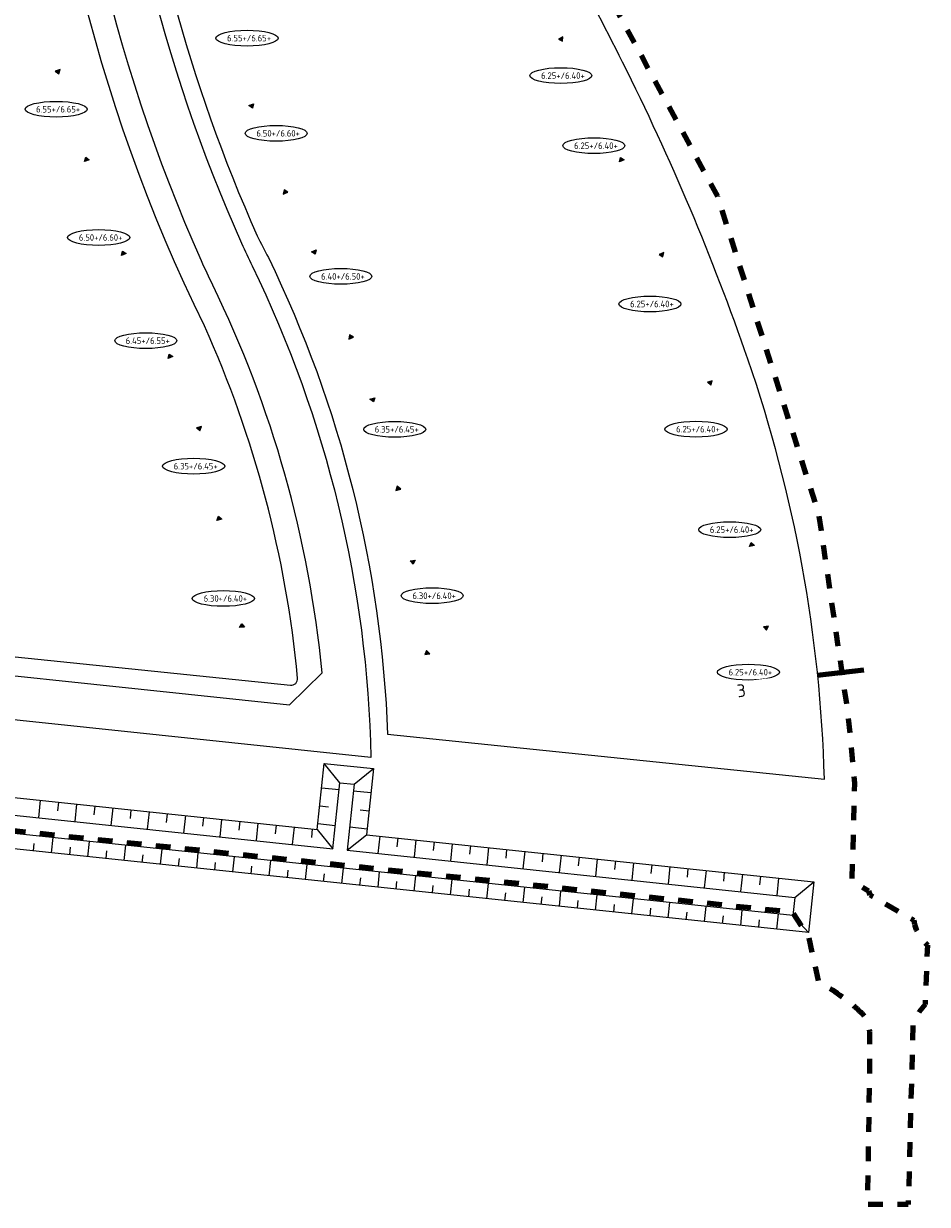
# Model space of a CAD drawing. Extents: x 168028 to 170416, y 448671 to 449636.
# Tile 9 of 32: x 168619 to 168743, y 448693 to 448855. Entities that reach past the tile are written whole.
import ezdxf
from ezdxf.enums import TextEntityAlignment as Align

# ---------------------------------------------------------------- set-up
doc = ezdxf.new("R2010")
doc.units = 0
doc.linetypes.add('XX-FASEGRENS', pattern=[4, 2, -2])
doc.layers.get('0').update_dxf_attribs({"lineweight": 0})
for name, color, linetype, lineweight in [('N-OI-GW-ONTGRAVINGSVAK-T35', 50, 'Continuous', 35), ('N-RO-OG-TOPOGRAFIE_BEBOUWING_ENTREE-S', 7, 'Continuous', 25), ('N-WA-GW-GRONDWERKLIJN-G', 90, 'Continuous', 25), ('N-WE-GW-TALUDARCERING_KORT-G', 90, 'Continuous', 13), ('N-WE-GW-TALUDARCERING_LANG-G', 90, 'Continuous', 13), ('N-WE-VH-KANTVERHARDING-G', 210, 'Continuous', 18), ('N-XX-AL-PEILMAAT_VLOERPEIL-S', 7, 'Continuous', 25), ('X-XX-AL-REFERENTIE-G', 7, 'Continuous', 25)]:
    doc.layers.add(name, color=color, linetype=linetype, lineweight=lineweight)
for name, color, linetype, lineweight, true_color in [('N-OI-GW-PROEFSLEUF-G', 1, 'Continuous', 140, 0xff0000), ('N01-WE-KG-KADASTRAAL-O', 150, 'Continuous', 18, 0x007fff), ('X-XX-AL-FASEGRENS-G', 7, 'XX-FASEGRENS', 100, 0x0d33f2)]:
    doc.layers.add(name, color=color, linetype=linetype, lineweight=lineweight, true_color=true_color)
doc.styles.add('NLCS-ISO', font='NLCS-ISO.ttf')
doc.styles.add('NLCS-ISO-ANNOTATIEF-T35', font='NLCS-ISO.ttf', dxfattribs={"height": 3.5})

# ---------------------------------------------------------------- blocks, each defined once
blk = doc.blocks.new('*U191')
blk.add_hatch(color=256).paths.add_polyline_path([(-0.5, -2.65), (-0.5, -3.35), (0, -3)])
blk.add_lwpolyline([(-0.5, -2.65), (-0.5, -3.35), (0, -3)], close=True)
blk = doc.blocks.new('*U192')
blk.add_hatch(color=256).paths.add_polyline_path([(-0.5, 2.65), (-0.5, 3.35), (0, 3)])
blk.add_lwpolyline([(-0.5, 2.65), (-0.5, 3.35), (0, 3)], close=True)

msp = doc.modelspace()

# ---------------------------------------------------------------- linework, layer by layer
at = {"layer": 'N-OI-GW-PROEFSLEUF-G', "flags": 128}
msp.add_lwpolyline([(168728.022, 448765.419), (168734.442, 448766.178)], dxfattribs=at)
at = {"layer": 'N-WA-GW-GRONDWERKLIJN-G', "flags": 128}
for points in [[(168726.851, 448730.147), (168517.558, 448752.173), (168518.362, 448759.127), (168575.19, 448753.146), (168576.142, 448762.196), (168582.905, 448761.484), (168581.952, 448752.435), (168659.478, 448744.276), (168660.431, 448753.327), (168667.194, 448752.615), (168666.241, 448743.564), (168727.583, 448737.109), (168726.851, 448730.147)], [(168724.945, 448734.973), (168724.683, 448732.487), (168520.186, 448754.008), (168520.473, 448756.491), (168577.325, 448750.508), (168578.278, 448759.558), (168580.267, 448759.349), (168579.314, 448750.299), (168661.614, 448741.638), (168662.567, 448750.689), (168664.556, 448750.48), (168663.603, 448741.429), (168724.945, 448734.973)]]:
    msp.add_lwpolyline(points, dxfattribs=at)
at = {"layer": 'N-WE-GW-TALUDARCERING_KORT-G'}
for p, q in [((168623.994, 448748.01), (168623.869, 448746.817)), ((168628.967, 448747.487), (168628.841, 448746.294)), ((168633.939, 448746.964), (168633.814, 448745.77)), ((168659.82, 448747.52), (168661.013, 448747.394)), ((168666.582, 448746.808), (168665.389, 448746.934)), ((168638.912, 448746.44), (168638.786, 448745.247)), ((168643.884, 448745.917), (168643.759, 448744.724)), ((168648.857, 448745.394), (168648.731, 448744.2)), ((168653.83, 448744.87), (168653.704, 448743.677)), ((168658.802, 448744.347), (168658.677, 448743.154)), ((168620.574, 448741.332), (168620.684, 448742.376)), ((168625.546, 448740.808), (168625.656, 448741.852)), ((168670.535, 448743.112), (168670.409, 448741.919)), ((168675.508, 448742.589), (168675.382, 448741.396)), ((168680.48, 448742.066), (168680.354, 448740.872)), ((168630.519, 448740.285), (168630.629, 448741.329)), ((168635.492, 448739.762), (168635.601, 448740.806)), ((168640.464, 448739.238), (168640.574, 448740.283)), ((168685.453, 448741.542), (168685.327, 448740.349)), ((168690.425, 448741.019), (168690.3, 448739.826)), ((168695.398, 448740.496), (168695.272, 448739.302)), ((168645.437, 448738.715), (168645.547, 448739.759)), ((168650.409, 448738.192), (168650.519, 448739.236)), ((168655.382, 448737.668), (168655.492, 448738.713)), ((168700.37, 448739.973), (168700.245, 448738.779)), ((168705.343, 448739.449), (168705.217, 448738.256)), ((168710.315, 448738.926), (168710.19, 448737.733)), ((168660.354, 448737.145), (168660.464, 448738.189)), ((168665.327, 448736.622), (168665.437, 448737.666)), ((168670.299, 448736.099), (168670.409, 448737.143)), ((168715.288, 448738.403), (168715.162, 448737.209)), ((168720.26, 448737.879), (168720.135, 448736.686)), ((168675.272, 448735.575), (168675.382, 448736.619)), ((168680.244, 448735.052), (168680.354, 448736.096)), ((168685.217, 448734.529), (168685.327, 448735.573)), ((168690.189, 448734.005), (168690.299, 448735.05)), ((168695.162, 448733.482), (168695.272, 448734.526)), ((168700.135, 448732.959), (168700.244, 448734.003)), ((168705.107, 448732.435), (168705.217, 448733.48)), ((168710.08, 448731.912), (168710.19, 448732.956)), ((168715.052, 448731.389), (168715.162, 448732.433)), ((168720.025, 448730.866), (168720.135, 448731.91))]:
    msp.add_line(p, q, dxfattribs=at)
at = {"layer": 'N-WE-GW-TALUDARCERING_LANG-G'}
for p, q in [((168660.081, 448750.006), (168662.468, 448749.755)), ((168666.844, 448749.294), (168664.457, 448749.546)), ((168621.508, 448748.272), (168621.257, 448745.885)), ((168626.481, 448747.749), (168626.229, 448745.362)), ((168631.453, 448747.225), (168631.202, 448744.838)), ((168636.426, 448746.702), (168636.175, 448744.315)), ((168641.398, 448746.179), (168641.147, 448743.792)), ((168646.371, 448745.655), (168646.12, 448743.269)), ((168651.343, 448745.132), (168651.092, 448742.745)), ((168656.316, 448744.609), (168656.065, 448742.222)), ((168661.945, 448744.782), (168659.558, 448745.034)), ((168666.321, 448744.322), (168663.934, 448744.573)), ((168623.06, 448741.07), (168623.28, 448743.158)), ((168628.033, 448740.547), (168628.253, 448742.635)), ((168633.005, 448740.023), (168633.225, 448742.112)), ((168668.049, 448743.374), (168667.798, 448740.987)), ((168673.021, 448742.851), (168672.77, 448740.464)), ((168677.994, 448742.327), (168677.743, 448739.941)), ((168637.978, 448739.5), (168638.198, 448741.588)), ((168642.95, 448738.977), (168643.17, 448741.065)), ((168647.923, 448738.453), (168648.143, 448740.542)), ((168682.966, 448741.804), (168682.715, 448739.417)), ((168687.939, 448741.281), (168687.688, 448738.894)), ((168692.911, 448740.758), (168692.66, 448738.371)), ((168697.884, 448740.234), (168697.633, 448737.847)), ((168652.895, 448737.93), (168653.115, 448740.019)), ((168657.868, 448737.407), (168658.088, 448739.495)), ((168662.841, 448736.883), (168663.06, 448738.972)), ((168702.857, 448739.711), (168702.605, 448737.324)), ((168707.829, 448739.188), (168707.578, 448736.801)), ((168712.802, 448738.664), (168712.55, 448736.278)), ((168667.813, 448736.36), (168668.033, 448738.449)), ((168672.786, 448735.837), (168673.005, 448737.925)), ((168677.758, 448735.314), (168677.978, 448737.402)), ((168717.774, 448738.141), (168717.523, 448735.754)), ((168722.747, 448737.618), (168722.495, 448735.231)), ((168682.731, 448734.79), (168682.95, 448736.879)), ((168687.703, 448734.267), (168687.923, 448736.355)), ((168692.676, 448733.744), (168692.896, 448735.832)), ((168697.648, 448733.22), (168697.868, 448735.309)), ((168702.621, 448732.697), (168702.841, 448734.786)), ((168707.593, 448732.174), (168707.813, 448734.262)), ((168712.566, 448731.65), (168712.786, 448733.739)), ((168717.538, 448731.127), (168717.758, 448733.216)), ((168722.511, 448730.604), (168722.731, 448732.692))]:
    msp.add_line(p, q, dxfattribs=at)
at = {"layer": 'N-WE-GW-TALUDARCERING_LANG-G', "flags": 128}
for points in [[(168662.567, 448750.689), (168660.431, 448753.327)], [(168664.556, 448750.48), (168667.194, 448752.615)], [(168659.478, 448744.276), (168661.614, 448741.638)], [(168663.603, 448741.429), (168666.241, 448743.564)], [(168724.945, 448734.973), (168727.583, 448737.109)], [(168724.683, 448732.487), (168726.851, 448730.147)]]:
    msp.add_lwpolyline(points, dxfattribs=at)
at = {"layer": 'N-WE-VH-KANTVERHARDING-G', "flags": 128}
msp.add_lwpolyline([(168588.12, 448768.478), (168655.664, 448761.369), (168660.155, 448765.751, 0.0894947), (168645.162, 448818.891, -0.0084103), (168643.621, 448822.195, -0.1006641), (168623.834, 448911.007), (168618.938, 448917.189, 0.0310265), (168571.715, 448925.295), (168566.749, 448920.801, 0.0330327), (168571.826, 448850.856, 0.0123487), (168575.865, 448826.324, -0.0276962), (168582.849, 448773.926)], format="xyb", close=True, dxfattribs=at)
at = {"layer": 'N-XX-AL-PEILMAAT_VLOERPEIL-S', "color": 7, "linetype": 'ByBlock'}
for centre in [(168649.853, 448852.743), (168692.892, 448847.608), (168623.676, 448842.998), (168653.849, 448839.701), (168697.417, 448838.001), (168629.508, 448825.42), (168662.724, 448820.088), (168705.1, 448816.305), (168635.97, 448811.277), (168670.104, 448799.13), (168711.411, 448799.148), (168642.54, 448794.074), (168716.034, 448785.378), (168646.607, 448775.943), (168675.242, 448776.317), (168718.597, 448765.836)]:
    msp.add_ellipse(centre, major_axis=(4.255, 0), ratio=0.2541392, dxfattribs=at)
at = {"layer": 'N01-WE-KG-KADASTRAAL-O', "flags": 128}
for points in [[(168636.756, 448959.893, 0.157315), (168651.255, 448825.651, 0.0084242), (168652.785, 448822.653, -0.1041863), (168669.126, 448757.352), (168729.023, 448751.189, 0.0764524), (168718.521, 448808.732, 0.0332225), (168701.345, 448849.442, 0.0093098), (168685.694, 448879.193, -0.0254015), (168680.494, 448889.9, -0.0468141), (168666.793, 448933.004), (168634.683, 448935.76)], [(168570.165, 448921.538, 0.0434601), (168578.573, 448830.325, -0.0310459), (168586.482, 448771.183), (168655.8, 448764.051, 0.4729863), (168656.789, 448765.031, 0.0826505), (168644.01, 448813.297, -0.1117648), (168620.387, 448912.831, 0.0333483)]]:
    msp.add_lwpolyline(points, format="xyb", close=True, dxfattribs=at)
at = {"layer": 'X-XX-AL-FASEGRENS-G', "flags": 128}
msp.add_lwpolyline([(168305.364, 448776.657, -0.0264161), (168313.862, 448832.674, 0.4993136), (168313.861, 448832.675, 0.0168903), (168287.5, 448829.711, 0.0020711), (168287.919, 448826.297), (168270.411, 448825.335), (168270.082, 448831.326), (168281.205, 448831.937, -0.0064762), (168280.136, 448842.795, -0.1019899), (168450.928, 448834.955, 0.0537532), (168462.076, 448920.461, 0.0112173), (168462.072, 448938.505, 0.0492565), (168452.526, 449016.978, 0.0127235), (168447.562, 449036.834, 0.0303567), (168423.45, 449106.983, -0.0612254), (168403.214, 449180.248, -0.2437818), (168496.415, 449451.414, -0.0059834), (168500.732, 449455.432, 0.0265293), (168500.305, 449456.165, -0.1387697), (168463.14, 449574.342), (168420.204, 449576.187), (168413.795, 449577.83), (168374.35, 449581.95), (168348.51, 449582.95), (168319.591, 449584.069), (168301.202, 449583.856), (168287.552, 449585.915), (168286.307, 449586.028), (168280.429, 449586.265), (168280.749, 449589.77), (168324.681, 449587.644), (168348.661, 449586.667), (168363.649, 449586.056), (168378.637, 449585.445), (168457.334, 449582.176), (168457.766, 449588.387), (168480.158, 449587.509), (168479.911, 449581.212), (168607.31, 449576.22), (168607.444, 449581.185), (168625.545, 449580.352), (168625.315, 449575.356), (168695.816, 449572.111), (168695.724, 449568.535), (168695.392, 449562.606), (168676.568, 449227.174), (168665.298, 449021.674), (168664.252, 449001.887), (168664.291, 448984.781), (168666.159, 448951.552), (168669.931, 448931.076), (168675.698, 448910.662), (168681.684, 448894.271), (168689.941, 448876.057), (168714.338, 448831.102), (168728.219, 448787.516), (168732.245, 448760.066), (168733.122, 448750.601), (168732.786, 448737.253), (168735.071, 448735.844), (168735.236, 448735.313), (168741.261, 448731.852), (168741.393, 448731.251), (168741.621, 448730.568), (168742.04, 448729.789), (168742.674, 448728.888), (168743.139, 448728.417), (168742.832, 448720.298), (168742.01, 448719.285), (168741.155, 448717.73), (168740.509, 448692.888), (168734.966, 448692.888), (168735.224, 448710.412), (168735.244, 448716.122, 0.2163546), (168733.852, 448719.389, 0.0651182), (168728.265, 448723.309), (168726.927, 448729.38), (168724.68, 448732.931), (168482.729, 448758.18), (168480.703, 448738.631), (168470.223, 448739.411), (168470.461, 448744.858), (168471.703, 448759.33), (168319.48, 448775.144), (168316.971, 448750.602), (168311.005, 448751.129), (168313.561, 448775.775)], format="xyb", close=True, dxfattribs=at)
at = {"layer": 'X-XX-AL-REFERENTIE-G', "flags": 128}
msp.add_lwpolyline([(168491.742, 449025.727, -0.0183826), (168497.651, 448993.751), (168503.25, 448989.797, -0.0628356), (168571.902, 448994.339, -0.0632089), (168639.92, 448981.562, 0.1827074), (168649.099, 448824.641, 0.0084103), (168650.556, 448821.52, -0.108557), (168666.843, 448754.16), (168483.538, 448773.45), (168494.593, 448890.228, 0.0176311), (168496.273, 448920.948, 0.0048114), (168496.355, 448929.346, 0.0161254), (168495.452, 448957.471), (168490.124, 448961.989), (168477.695, 448960.815), (168472.874, 448955.137, -0.0099037), (168473.569, 448938.765, -0.0056906), (168473.675, 448929.349, -0.0586458), (168462.358, 448833.299, 0.0091783), (168459.003, 448818.015, 0.0776829), (168333.575, 448833.575), (168327.549, 448828.494, 0.0285778), (168319.159, 448771.152)], format="xyb", dxfattribs=at)

# ---------------------------------------------------------------- block references
at = {"layer": 'N-RO-OG-TOPOGRAFIE_BEBOUWING_ENTREE-S'}
for name, p, rotation in [('*U191', (168695.751, 448853.714), 297.3984295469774), ('*U191', (168626.907, 448848.767), 287.9136136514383), ('*U192', (168647.806, 448842.061), 291.2966593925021), ('*U192', (168630.598, 448837.349), 107.9136136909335), ('*U192', (168703.8, 448837.615), 114.0821593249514), ('*U191', (168652.165, 448830.881), 111.2966593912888), ('*U192', (168635.565, 448824.676), 111.8018078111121), ('*U192', (168656.439, 448821.943), 293.1704271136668), ('*U191', (168709.672, 448823.781), 290.0424188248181), ('*U191', (168661.16, 448810.911), 113.1704271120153), ('*U192', (168641.943, 448810.588), 112.4754726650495), ('*U191', (168716.32, 448806.085), 287.2443369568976), ('*U192', (168664.296, 448802.056), 285.8273714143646), ('*U191', (168646.31, 448799.566), 282.332533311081), ('*U191', (168667.569, 448790.51), 105.8273714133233), ('*U192', (168648.873, 448787.843), 102.3325333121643), ('*U192', (168721.915, 448784.238), 101.9773747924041), ('*U192', (168669.675, 448780.19), 278.8339850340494), ('*U192', (168652.142, 448772.566), 91.55169020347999), ('*U191', (168724.043, 448772.069), 278.7819916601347), ('*U191', (168671.518, 448768.332), 98.83398503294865)]:
    msp.add_blockref(name, p, dxfattribs=dict(at, rotation=rotation))

# ---------------------------------------------------------------- texts
at = {"layer": 'N-XX-AL-PEILMAAT_VLOERPEIL-S', "color": 7, "linetype": 'ByBlock', "style": 'NLCS-ISO'}
for s, p in [(' 6.55+/6.65+', (168649.853, 448852.743)), (' 6.25+/6.40+', (168692.892, 448847.608)), (' 6.55+/6.65+', (168623.676, 448842.998)), (' 6.50+/6.60+', (168653.849, 448839.701)), (' 6.25+/6.40+', (168697.417, 448838.001)), (' 6.50+/6.60+', (168629.508, 448825.42)), (' 6.40+/6.50+', (168662.724, 448820.088)), (' 6.25+/6.40+', (168705.1, 448816.305)), (' 6.45+/6.55+', (168635.97, 448811.277)), (' 6.35+/6.45+', (168670.104, 448799.13)), (' 6.25+/6.40+', (168711.411, 448799.148)), (' 6.35+/6.45+', (168642.54, 448794.074)), (' 6.25+/6.40+', (168716.034, 448785.378)), (' 6.30+/6.40+', (168646.607, 448775.943)), (' 6.30+/6.40+', (168675.242, 448776.317)), (' 6.25+/6.40+', (168718.597, 448765.836))]:
    msp.add_text(s, height=0.9, dxfattribs=at).set_placement(p, align=Align.MIDDLE)

# ---------------------------------------------------------------- next in the draw order: texts
at = {"layer": 'N-OI-GW-ONTGRAVINGSVAK-T35', "insert": (168717.151, 448762.373), "char_height": 1.75, "width": 4.57662, "attachment_point": 7, "rotation": 6.73758, "style": 'NLCS-ISO-ANNOTATIEF-T35', "bg_fill": 3, "box_fill_scale": 1.2, "bg_fill_color": 256, "bg_fill_transparency": 0}
msp.add_mtext('3', dxfattribs=at)

doc.saveas('drawing.dxf')
